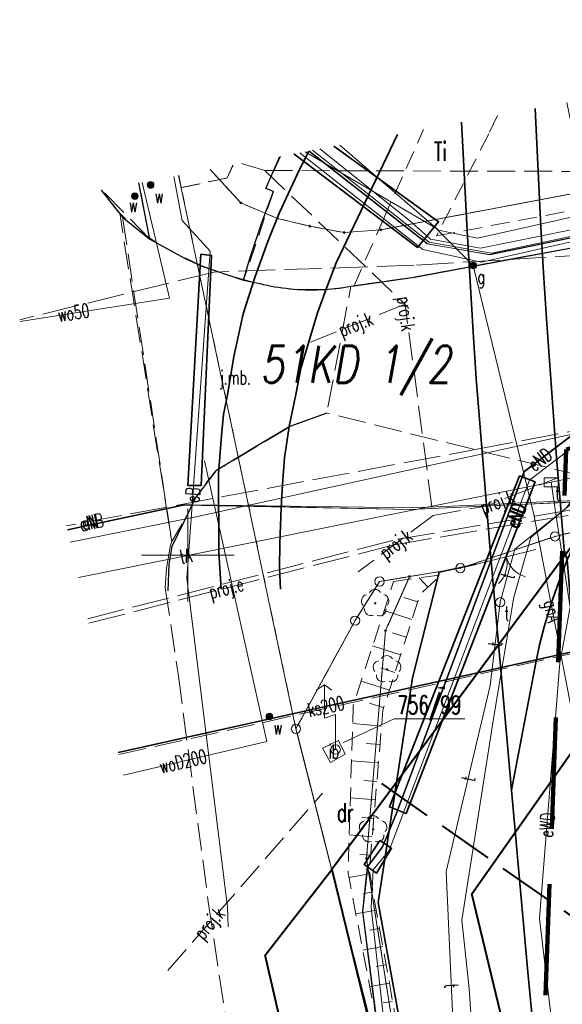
# Model space of a CAD drawing. Header units: metres. Extents: x 6567600 to 13135881, y 5574237 to 11149086.
# Tile 52 of 120: x 6567791 to 6567820, y 5574526 to 5574579. Entities that reach past the tile are written whole.
import ezdxf
from ezdxf.enums import TextEntityAlignment as Align

# ---------------------------------------------------------------- set-up
doc = ezdxf.new("R2010")
doc.units = ezdxf.units.M
for name, pattern in [('zzzxref_260316$0$_MDCP$0$2.0_1.0', [3, 2, -1]), ('zzzxref_260316$0$_MDCP$0$3 1', [4, 3, -1]), ('zzzxref_260316$0$_MDCP$0$L_0_03', [1, 0.5, -0.5]), ('zzzxref_260316$0$_MDCP$0$L_0_04', [1.5, 1, -0.5]), ('zzzxref_260316$0$_MDCP$0$L_2_50', [2.5, 2, -0.5]), ('zzzxref_260316$0$_MDCP$1$L_0_06', [2, 1.5, -0.5])]:
    doc.linetypes.add(name, pattern=pattern)
for name, color, linetype, lineweight in [('SEL_opis_odnosnik', 7, 'Continuous', 20), ('zzzxref_260316$0$_MDCP$0$EGB_DzialkaEwidencyjna', 7, 'Continuous', 18), ('zzzxref_260316$0$_MDCP$0$EGB_Klasouzytek', 92, 'Continuous', 18), ('zzzxref_260316$0$_MDCP$0$EGB_KonturUzytkuGruntowego', 92, 'Continuous', 18), ('zzzxref_260316$0$_MDCP$0$EGB_PunktGraniczny', 7, 'Continuous', 18), ('zzzxref_260316$0$_MDCP$0$GES_InneUrzadzeniaTowarzyszace_P', 7, 'Continuous', 18), ('zzzxref_260316$0$_MDCP$0$GES_PrzewodElektroenergetyczny', 1, 'Continuous', 18), ('zzzxref_260316$0$_MDCP$0$GES_PrzewodElektroenergetyczny_Projektowany', 7, 'Continuous', 18), ('zzzxref_260316$0$_MDCP$0$GES_PrzewodGazowy', 52, 'Continuous', 18), ('zzzxref_260316$0$_MDCP$0$GES_PrzewodKanalizacyjny_Projektowany', 7, 'Continuous', 18), ('zzzxref_260316$0$_MDCP$0$GES_PrzewodTelekomunikacyjny', 30, 'Continuous', 18), ('zzzxref_260316$0$_MDCP$0$GES_UrzadzeniaSiecGazowa_P', 7, 'Continuous', 18), ('zzzxref_260316$0$_MDCP$0$GES_UrzadzeniaSiecWodociagowa_P', 7, 'Continuous', 18), ('zzzxref_260316$0$_MDCP$0$GES_UrzadzeniaTowarzyszczaceLiniowe', 7, 'Continuous', 18), ('zzzxref_260316$0$_MDCP$0$KR_ObiektKarto', 7, 'Continuous', 18), ('zzzxref_260316$0$_MDCP$0$MP_LINIE_REGULAC', 135, 'Continuous', 40), ('zzzxref_260316$0$_MDCP$0$OT_Budowle', 7, 'Continuous', 18), ('zzzxref_260316$0$_MDCP$0$OT_Komunikacja', 7, 'Continuous', 18), ('zzzxref_260316$0$_MDCP$0$OT_Ogrodzenia', 7, 'Continuous', 18), ('zzzxref_260316$0$_MDCP$0$OT_Skarpa', 7, 'Continuous', 18), ('zzzxref_260316$0$_MDCP$0$OT_ZagospodarowanieTerenu', 7, 'Continuous', 18), ('zzzxref_260316$0$_MDCP$0$OT_ZagospodarowanieTerenu_P', 7, 'Continuous', 18), ('zzzxref_260316$0$_MDCP$0$Z_ZAKRES', 214, 'Continuous', 90), ('zzzxref_260316$0$_MDCP$1$GES_PrzewodKanalizacyjny', 36, 'Continuous', 18), ('zzzxref_260316$0$_MDCP$1$GES_PrzewodWodociagowy', 5, 'Continuous', 18), ('zzzxref_260316$0$_MDCP$1$PARSI', 7, 'Continuous', 20)]:
    doc.layers.add(name, color=color, linetype=linetype, lineweight=lineweight)
doc.styles.add('zzzxref_260316$0$$TD_AUDIT_GENERATED_(9E133)', font='simplex.shx')
doc.linetypes.add('zzzxref_260316$0$_MDCP$0$L_0_15_SHX', pattern='A,0,-0.375,-0.75,-0.75,-0.75,-0.75,-0.75,[1,GML_DCP.shx,S=0.05,R=0,X=0,Y=0],-0.75,-0.75,-0.75,-0.75,-0.375', length=7.5)
doc.linetypes.add('zzzxref_260316$0$_MDCP$0$MPNLZ', pattern='A,6,-2,[35,msgB.shx,S=0.016,R=0,X=-1,Y=0],6', length=14)

# ---------------------------------------------------------------- blocks, each defined once
blk = doc.blocks.new('zzzxref_260316$0$_MDCP$1$mzsk')
at = {"layer": 'zzzxref_260316$0$_MDCP$1$PARSI', "color": 0}
for p, q in [((0, -5), (0, 5)), ((5, 0), (-5, 0))]:
    blk.add_line(p, q, dxfattribs=at)
blk = doc.blocks.new('zzzxref_260316$0$_MDCP$0$other_OTZL')
at = {"linetype": 'Continuous', "lineweight": 18}
blk.add_hatch(color=0, dxfattribs=at).paths.add_polyline_path([(0, -0.07, 1), (0, 0.07, 1)])
at = {"color": 0, "linetype": 'Continuous', "lineweight": 18}
blk.add_circle((0, 0), 0.0721, dxfattribs=at)
for centre, radius, start, end in [((-0.02, 0.82), 0.68, 29.5388, 149.6209), ((-0.8, 0.24), 0.7, 101.6336, 222.6141), ((0.78, 0.24), 0.7, 318.5035, 78.3664), ((-0.46, -0.64), 0.7, 175.1009, 291.5014), ((0.46, -0.66), 0.7, 249.444, 4.8991)]:
    blk.add_arc(centre, radius, start, end, dxfattribs=at)
blk = doc.blocks.new('zzzxref_260316$0$_MDCP$0$other_SUWW')
at = {"linetype": 'Continuous', "lineweight": 18}
blk.add_hatch(color=0, dxfattribs=at).paths.add_polyline_path([(0, -0.36, 1), (0, 0.36, 1)])
at = {"color": 0, "linetype": 'Continuous', "lineweight": 18}
blk.add_circle((0, 0), 0.361, dxfattribs=at)
blk = doc.blocks.new('zzzxref_260316$0$_MDCP$0$other_SUGU')
at = {"linetype": 'Continuous', "lineweight": 18}
blk.add_hatch(color=0, dxfattribs=at).paths.add_polyline_path([(0, -0.36, 1), (0, 0.36, 1)])
at = {"color": 0, "linetype": 'Continuous', "lineweight": 18}
blk.add_circle((0, 0), 0.361, dxfattribs=at)
blk = doc.blocks.new('zzzxref_260316$0$_MDCP$0$other_SUPY')
at = {"color": 0, "linetype": 'Continuous', "lineweight": 18, "flags": 128}
for points in [[(-1.2, 7), (-2.1, 6.4)], [(0, 0), (0, 3.8), (-1.2, 3.4), (-1.2, 7)], [(-1.2, 7), (-0.4, 6.4)]]:
    blk.add_lwpolyline(points, dxfattribs=at)
at = {"color": 0, "linetype": 'Continuous', "lineweight": 18}
blk.add_circle((0, 0), 0.51, dxfattribs=at)
blk = doc.blocks.new('zzzxref_260316$0$_MDCP$0$SUPW_R')
at = {"color": 0, "linetype": 'Continuous', "lineweight": 18, "flags": 128}
blk.add_lwpolyline([(0.75, 0.5), (0.75, -0.5), (-0.75, -0.5), (-0.75, 0.5)], close=True, dxfattribs=at)
blk = doc.blocks.new('zzzxref_260316$0$_MDCP$0$other_SUPW_O')
at = {"color": 0, "linetype": 'Continuous', "lineweight": 18}
blk.add_circle((0, 0), 0.5, dxfattribs=at)
blk = doc.blocks.new('zzzxref_260316$0$_MDCP$0$EGPG_N')
at = {"linetype": 'Continuous', "lineweight": 13}
blk.add_hatch(color=0, dxfattribs=at).paths.add_polyline_path([(0, -0.1, 1), (0, 0.1, 1)])
at = {"color": 0, "linetype": 'Continuous', "lineweight": 13}
blk.add_circle((0, 0), 0.1, dxfattribs=at)
blk = doc.blocks.new('zzzxref_260316$0$_MDCP$0$EGPG_S')
at = {"color": 0, "linetype": 'Continuous', "lineweight": 18}
blk.add_circle((0, 0), 0.5, dxfattribs=at)
blk = doc.blocks.new('zzzxref_260316$0$_MDCP$0$L_2_20_3')
at = {"color": 0, "linetype": 'Continuous', "lineweight": 13}
for centre, start, end in [((-3, 0), 299.9816, 0), ((3, 0), 180, 240.0184)]:
    blk.add_arc(centre, 3, start, end, dxfattribs=at)
blk = doc.blocks.new('zzzxref_260316$0$_MDCP$0$L_0_02_2')
at = {"color": 0}
blk.add_point((0, 0), dxfattribs=at)
blk = doc.blocks.new('zzzxref_260316$0$_MDCP$0$L_0_02_1')
at = {"color": 0}
blk.add_point((0, 0), dxfattribs=at)
blk = doc.blocks.new('zzzxref_260316')
at = {"layer": 'zzzxref_260316$0$_MDCP$0$EGB_DzialkaEwidencyjna', "linetype": 'Continuous', "lineweight": 18}
for p, q in [((6567820.446, 5574574.442), (6567821.43, 5574569.65)), ((6567801.199, 5574570.822), (6567802.691, 5574569.204)), ((6567802.86, 5574569.02), (6567801.199, 5574570.822)), ((6567805.778, 5574540.875), (6567799.496, 5574570.502)), ((6567799.496, 5574570.502), (6567805.778, 5574540.875)), ((6567821.43, 5574569.65), (6567810.41, 5574567.57)), ((6567810.656, 5574567.616), (6567821.184, 5574569.604)), ((6567804.83, 5574568.19), (6567802.86, 5574569.02)), ((6567803.09, 5574568.923), (6567804.6, 5574568.287)), ((6567806.57, 5574567.77), (6567804.83, 5574568.19)), ((6567805.073, 5574568.131), (6567806.327, 5574567.829)), ((6567808.43, 5574567.42), (6567806.57, 5574567.77)), ((6567806.816, 5574567.724), (6567808.184, 5574567.466)), ((6567808.679, 5574567.439), (6567810.161, 5574567.551)), ((6567841.397, 5574556.142), (6567820.053, 5574551.078)), ((6567819.573, 5574550.94), (6567814.937, 5574549.38)), ((6567814.453, 5574549.259), (6567812.207, 5574548.891)), ((6567809.02, 5574546.47), (6567810.34, 5574548.58)), ((6567810.34, 5574548.58), (6567811.96, 5574548.85)), ((6567811.713, 5574548.809), (6567810.587, 5574548.621)), ((6567811.96, 5574548.85), (6567810.66, 5574545.93)), ((6567810.762, 5574546.158), (6567811.858, 5574548.622)), ((6567810.207, 5574548.368), (6567809.153, 5574546.682)), ((6567805.83, 5574540.63), (6567809.02, 5574546.47)), ((6567808.9, 5574546.251), (6567805.95, 5574540.849)), ((6567810.66, 5574545.93), (6567809.64, 5574533.63)), ((6567809.661, 5574533.879), (6567810.639, 5574545.681)), ((6567812.91, 5574512.76), (6567805.83, 5574540.63)), ((6567805.892, 5574540.388), (6567812.848, 5574513.002)), ((6567809.64, 5574533.63), (6567812.91, 5574512.76)), ((6567812.871, 5574513.007), (6567809.679, 5574533.383))]:
    blk.add_line(p, q, dxfattribs=at)
at = {"layer": 'zzzxref_260316$0$_MDCP$0$EGB_DzialkaEwidencyjna', "linetype": 'Continuous', "lineweight": 13, "flags": 128}
blk.add_lwpolyline([(6567814.936, 5574541.17), (6567811.124, 5574541.17), (6567808.356, 5574539.872)], dxfattribs=at)
at = {"layer": 'zzzxref_260316$0$_MDCP$0$EGB_Klasouzytek', "lineweight": 18}
for points in [[(6567810.41, 5574567.57), (6567821.43, 5574569.65), (6567844.36, 5574573.98), (6567848.19, 5574557.83)], [(6567801.199, 5574570.822), (6567802.86, 5574569.02)], [(6567805.83, 5574540.63), (6567799.496, 5574570.502)], [(6567804.83, 5574568.19), (6567802.86, 5574569.02)], [(6567804.83, 5574568.19), (6567806.57, 5574567.77), (6567808.43, 5574567.42)], [(6567810.41, 5574567.57), (6567808.43, 5574567.42)], [(6567814.7, 5574549.3), (6567819.81, 5574551.02), (6567841.64, 5574556.2), (6567848.19, 5574557.83), (6567849.51, 5574552.26)], [(6567814.7, 5574549.3), (6567811.96, 5574548.85)], [(6567810.34, 5574548.58), (6567809.02, 5574546.47)], [(6567810.34, 5574548.58), (6567811.96, 5574548.85), (6567810.66, 5574545.93), (6567809.64, 5574533.63)], [(6567805.83, 5574540.63), (6567809.02, 5574546.47)], [(6567805.83, 5574540.63), (6567812.91, 5574512.76), (6567813.39, 5574510.85)], [(6567812.91, 5574512.76), (6567809.64, 5574533.63)]]:
    blk.add_lwpolyline(points, dxfattribs=at)
at = {"layer": 'zzzxref_260316$0$_MDCP$0$EGB_KonturUzytkuGruntowego', "linetype": 'zzzxref_260316$0$_MDCP$0$L_0_03', "lineweight": 18}
for points in [[(6567944.099, 5574577.571), (6567942.63, 5574577.28), (6567937.22, 5574576.21), (6567870.09, 5574563.29), (6567848.19, 5574557.83), (6567841.64, 5574556.2), (6567819.81, 5574551.02)], [(6567801.199, 5574570.822), (6567802.86, 5574569.02)], [(6567799.496, 5574570.502), (6567805.83, 5574540.63)], [(6567808.43, 5574567.42), (6567810.41, 5574567.57), (6567821.43, 5574569.65)], [(6567808.43, 5574567.42), (6567806.57, 5574567.77), (6567804.83, 5574568.19), (6567802.86, 5574569.02)], [(6567810.66, 5574545.93), (6567811.96, 5574548.85), (6567814.7, 5574549.3), (6567819.81, 5574551.02)], [(6567811.96, 5574548.85), (6567810.34, 5574548.58), (6567809.02, 5574546.47), (6567805.83, 5574540.63)]]:
    blk.add_lwpolyline(points, dxfattribs=at)
at = {"layer": 'zzzxref_260316$0$_MDCP$0$EGB_KonturUzytkuGruntowego', "linetype": 'zzzxref_260316$0$_MDCP$0$L_0_03', "lineweight": 18, "flags": 128}
blk.add_lwpolyline([(6567810.66, 5574545.93), (6567809.64, 5574533.63), (6567812.91, 5574512.76), (6567805.83, 5574540.63)], dxfattribs=at)
at = {"layer": 'zzzxref_260316$0$_MDCP$0$EGB_PunktGraniczny'}
for p in [(6567802.86, 5574569.02), (6567804.83, 5574568.19), (6567806.57, 5574567.77), (6567810.41, 5574567.57), (6567808.43, 5574567.42), (6567819.81, 5574551.02), (6567814.7, 5574549.3), (6567810.34, 5574548.58), (6567811.96, 5574548.85), (6567809.02, 5574546.47), (6567810.66, 5574545.93), (6567805.83, 5574540.63), (6567809.64, 5574533.63)]:
    blk.add_point(p, dxfattribs=at)
at = {"layer": 'zzzxref_260316$0$_MDCP$0$GES_PrzewodElektroenergetyczny', "color": 1, "linetype": 'Continuous', "lineweight": 18}
for points in [[(6567941.7, 5574590.826), (6567913.546, 5574584.736), (6567896.457, 5574581.162), (6567869.797, 5574575.977), (6567836.168, 5574569.49), (6567832.242, 5574569.66), (6567816.374, 5574566.316), (6567813.013, 5574566.911), (6567806.73, 5574571.862)], [(6567943.254, 5574582.239), (6567909.127, 5574576.204), (6567889.67, 5574572.763), (6567874.092, 5574569.903), (6567866.549, 5574568.127), (6567863.2, 5574565.721), (6567847.979, 5574563.389), (6567834.386, 5574560.54), (6567829.197, 5574557.801), (6567825.396, 5574554.557), (6567825.286, 5574554.465), (6567823.983, 5574553.351), (6567823.887, 5574553.328), (6567823.56, 5574553.266), (6567822.367, 5574553.026), (6567822.149, 5574553.016), (6567821.707, 5574552.996), (6567817.963, 5574552.826), (6567817.484, 5574552.804), (6567812.181, 5574552.562), (6567800.221, 5574552.715), (6567799.811, 5574552.733), (6567793.499, 5574551.393)], [(6567873.65, 5574564.68), (6567858.185, 5574560.669), (6567842.81, 5574557.22), (6567841.652, 5574557.736), (6567838.02, 5574560.82), (6567836.97, 5574561.34), (6567827.408, 5574559.513), (6567825.24, 5574559.375), (6567823.842, 5574558.387), (6567822.303, 5574556.767), (6567821.25, 5574553.7), (6567820.388, 5574552.522), (6567818.508, 5574550.958), (6567817.589, 5574547.746), (6567816.52, 5574541.4), (6567814.783, 5574530.308), (6567815.18, 5574526.62), (6567815.46, 5574522.32), (6567816.83, 5574517.28), (6567816.455, 5574514.619), (6567815.516, 5574513.797), (6567802.55, 5574511.616)], [(6567806.032, 5574571.731), (6567812.677, 5574566.511), (6567815.844, 5574565.821), (6567824.712, 5574567.844), (6567824.96, 5574567.901), (6567825.301, 5574567.978), (6567831.944, 5574569.494), (6567836.004, 5574569.78), (6567850.342, 5574572.562), (6567858.325, 5574574.715)], [(6567808.205, 5574572.14), (6567813.521, 5574567.544), (6567815.626, 5574567.119), (6567824.469, 5574569.101), (6567824.749, 5574569.163), (6567824.883, 5574569.193), (6567827.059, 5574569.681), (6567831.794, 5574570.72), (6567835.828, 5574571.046), (6567842.49, 5574572.406)], [(6567800.692, 5574519.783), (6567802.691, 5574520.352), (6567810.825, 5574522.717), (6567810.186, 5574524.89), (6567809.445, 5574530.757), (6567809.707, 5574533.18), (6567810.517, 5574534.255), (6567811.265, 5574536.072), (6567818.154, 5574554.51), (6567823.868, 5574558.864), (6567825.744, 5574560.817), (6567824.722, 5574567.97), (6567816.288, 5574566.225), (6567812.943, 5574566.807), (6567806.543, 5574571.827)], [(6567806.525, 5574571.824), (6567812.913, 5574566.813), (6567816.258, 5574566.232), (6567824.701, 5574567.978), (6567824.712, 5574567.844), (6567825.715, 5574560.823), (6567823.839, 5574558.871), (6567818.124, 5574554.515), (6567817.484, 5574552.804), (6567817.454, 5574552.724), (6567811.233, 5574536.077), (6567810.486, 5574534.259), (6567809.675, 5574533.185), (6567809.413, 5574530.761), (6567810.153, 5574524.894), (6567810.792, 5574522.721), (6567810.901, 5574522.304), (6567813.402, 5574512.663), (6567813.006, 5574512.003), (6567811.262, 5574510.689), (6567805.592, 5574509.535), (6567805.478, 5574509.512)], [(6567807.121, 5574571.936), (6567811.964, 5574568.067), (6567813.088, 5574567.068), (6567815.78, 5574566.586), (6567823.795, 5574568.2), (6567824.616, 5574568.388), (6567824.869, 5574568.446), (6567825.12, 5574568.504), (6567831.924, 5574570.064), (6567835.883, 5574570.397), (6567843.851, 5574572.022)], [(6567799.244, 5574570.454), (6567799.692, 5574568.074), (6567801.195, 5574566.414), (6567800.221, 5574552.715), (6567799.94, 5574548.764), (6567802.143, 5574531.01), (6567802.165, 5574529.946)], [(6567866.79, 5574568.09), (6567866.542, 5574567.987), (6567863.181, 5574565.664), (6567848.2, 5574563.341), (6567834.297, 5574560.402), (6567829.361, 5574557.768), (6567823.918, 5574553.318), (6567821.603, 5574552.908), (6567815.896, 5574552.644), (6567812.008, 5574552.464), (6567799.814, 5574552.707), (6567793.509, 5574551.351)], [(6567793.654, 5574550.715), (6567800.35, 5574552.06), (6567829.97, 5574558.57), (6567842.31, 5574561.39)], [(6567824.503, 5574558.716), (6567818.43, 5574554.059), (6567817.963, 5574552.826), (6567817.933, 5574552.746), (6567810.864, 5574534.061), (6567809.989, 5574533.009), (6567809.88, 5574530.991), (6567810.579, 5574524.841), (6567813.857, 5574512.476), (6567813.369, 5574511.714)], [(6567793.506, 5574551.362), (6567799.783, 5574552.712), (6567800.221, 5574552.715), (6567811.977, 5574552.47), (6567815.866, 5574552.65), (6567817.454, 5574552.724), (6567817.933, 5574552.746), (6567821.573, 5574552.914), (6567821.696, 5574552.936), (6567822.149, 5574553.016), (6567823.56, 5574553.266)], [(6567793.655, 5574550.711), (6567800.35, 5574552.06)]]:
    blk.add_lwpolyline(points, dxfattribs=at)
at = {"layer": 'zzzxref_260316$0$_MDCP$0$GES_PrzewodElektroenergetyczny', "color": 1, "linetype": 'Continuous', "lineweight": 18, "flags": 128}
blk.add_lwpolyline([(6567838.664, 5574557.463), (6567825.286, 5574554.465), (6567821.836, 5574553.69), (6567821.707, 5574552.996), (6567821.696, 5574552.936), (6567820.074, 5574544.186), (6567818.966, 5574530.39), (6567820.156, 5574520.342), (6567819.55, 5574515.238), (6567813.369, 5574511.714), (6567813.279, 5574511.663), (6567812.705, 5574511.261), (6567811.464, 5574510.392), (6567805.665, 5574509.205)], dxfattribs=at)
at = {"layer": 'zzzxref_260316$0$_MDCP$0$GES_PrzewodElektroenergetyczny_Projektowany', "color": 1, "linetype": 'zzzxref_260316$0$_MDCP$0$L_2_50', "lineweight": 18}
for points in [[(6567941.601, 5574591.372), (6567938.76, 5574590.8), (6567914.57, 5574585.93), (6567846.504, 5574572.507), (6567844.52, 5574571.99), (6567821.82, 5574566.24), (6567812.21, 5574565.66), (6567801.39, 5574565.29), (6567790.924, 5574562.714)], [(6567943.412, 5574581.367), (6567943.17, 5574581.32), (6567913.09, 5574576.12), (6567888.01, 5574572.01), (6567877.14, 5574569.91), (6567875.36, 5574567.7), (6567875.01, 5574566.91), (6567863.39, 5574564.59), (6567846.75, 5574561.93), (6567839.02, 5574560.65), (6567829.79, 5574558.45), (6567816.07, 5574555.81), (6567793.454, 5574551.595)], [(6567794.596, 5574546.571), (6567811.33, 5574550.87), (6567831.53, 5574554.27), (6567833.28, 5574552.46), (6567870.97, 5574561.28), (6567904.99, 5574569.24), (6567915.75, 5574572.57), (6567937.99, 5574577.71), (6567943.858, 5574578.905)], [(6567794.652, 5574546.329), (6567811.15, 5574550.57), (6567831.45, 5574554), (6567833.2, 5574552.19), (6567855.24, 5574557.35), (6567855.74, 5574555.77)]]:
    blk.add_lwpolyline(points, dxfattribs=at)
at = {"layer": 'zzzxref_260316$0$_MDCP$0$GES_PrzewodGazowy', "color": 52, "linetype": 'Continuous', "lineweight": 18}
blk.add_lwpolyline([(6567815.4, 5574565.64), (6567813.36, 5574567.68), (6567806.333, 5574571.788)], dxfattribs=at)
at = {"layer": 'zzzxref_260316$0$_MDCP$0$GES_PrzewodGazowy', "color": 52, "linetype": 'Continuous', "lineweight": 18, "flags": 128}
blk.add_lwpolyline([(6567823.3, 5574528.16), (6567818.66, 5574552.2), (6567815.4, 5574565.64)], dxfattribs=at)
at = {"layer": 'zzzxref_260316$0$_MDCP$0$GES_PrzewodKanalizacyjny_Projektowany', "color": 36, "linetype": 'zzzxref_260316$0$_MDCP$1$L_0_06', "lineweight": 18}
for points in [[(6567796.266, 5574539.236), (6567832.48, 5574547.32), (6567854.13, 5574556.3), (6567878.83, 5574561.85), (6567921.59, 5574572.26), (6567938.88, 5574580.92), (6567943.337, 5574581.783)], [(6567802.897, 5574571.142), (6567804.15, 5574570.77), (6567822.57, 5574570.72), (6567823.94, 5574565.73), (6567834.83, 5574555.79), (6567851.21, 5574561.61), (6567874.07, 5574567.2), (6567898.27, 5574572.78), (6567918.59, 5574577.15), (6567936.88, 5574581.42)], [(6567798.917, 5574527.584), (6567807.27, 5574537.16)]]:
    blk.add_lwpolyline(points, dxfattribs=at)
at = {"layer": 'zzzxref_260316$0$_MDCP$0$GES_PrzewodKanalizacyjny_Projektowany', "color": 36, "linetype": 'zzzxref_260316$0$_MDCP$1$L_0_06', "lineweight": 18, "flags": 128}
for points in [[(6567804.15, 5574570.77), (6567811.72, 5574563.55), (6567813.23, 5574552.15)], [(6567811.72, 5574563.55), (6567806.36, 5574561.41)], [(6567813.23, 5574552.15), (6567816.09, 5574552.66), (6567819.98, 5574554.19)], [(6567813.23, 5574552.15), (6567809.18, 5574549.1)]]:
    blk.add_lwpolyline(points, dxfattribs=at)
at = {"layer": 'zzzxref_260316$0$_MDCP$0$GES_PrzewodTelekomunikacyjny', "color": 30, "linetype": 'Continuous', "lineweight": 18, "flags": 128}
for points in [[(6567865.525, 5574563.914), (6567846.919, 5574559.742), (6567823.059, 5574554.673), (6567819.6, 5574553.938)], [(6567824.466, 5574555.802), (6567823.059, 5574554.673), (6567819.877, 5574552.12), (6567817.636, 5574550.323)], [(6567819.6, 5574553.938), (6567819.877, 5574552.12), (6567821.805, 5574539.455)], [(6567817.636, 5574550.323), (6567816.852, 5574547.462)], [(6567816.852, 5574547.462), (6567816.31, 5574542.965)], [(6567816.31, 5574542.965), (6567813.938, 5574532.923)], [(6567813.938, 5574532.923), (6567814.486, 5574520.568)]]:
    blk.add_lwpolyline(points, dxfattribs=at)
at = {"layer": 'zzzxref_260316$0$_MDCP$0$GES_PrzewodTelekomunikacyjny', "color": 30, "linetype": 'Continuous', "lineweight": 18}
blk.add_lwpolyline([(6567794.091, 5574548.795), (6567819.6, 5574553.938)], dxfattribs=at)
at = {"layer": 'zzzxref_260316$0$_MDCP$0$GES_UrzadzeniaTowarzyszczaceLiniowe', "color": 7, "linetype": 'Continuous', "lineweight": 35}
for points in [[(6567807.876, 5574572.078), (6567813.527, 5574568.01), (6567812.391, 5574566.624), (6567805.715, 5574571.672)], [(6567830.95, 5574547.05), (6567796.238, 5574539.357)]]:
    blk.add_lwpolyline(points, dxfattribs=at)
at = {"layer": 'zzzxref_260316$0$_MDCP$0$GES_UrzadzeniaTowarzyszczaceLiniowe', "color": 7, "linetype": 'Continuous', "lineweight": 35, "flags": 128}
for points in [[(6567800.703, 5574566.257), (6567801.281, 5574566.192), (6567800.718, 5574553.771), (6567799.998, 5574553.761), (6567800.703, 5574566.257)], [(6567817.887, 5574554.281), (6567818.737, 5574553.963), (6567811.773, 5574536.053), (6567810.875, 5574536.418), (6567817.887, 5574554.281)], [(6567810.354, 5574534.599), (6567810.986, 5574534.179), (6567810.168, 5574532.83), (6567809.515, 5574533.3), (6567810.354, 5574534.599)]]:
    blk.add_lwpolyline(points, dxfattribs=at)
at = {"layer": 'zzzxref_260316$0$_MDCP$0$KR_ObiektKarto', "linetype": 'Continuous', "lineweight": 18, "flags": 128}
for points in [[(6567812.949, 5574548.276), (6567812.486, 5574548.779)], [(6567812.393, 5574547.484), (6567811.646, 5574547.723)], [(6567812.089, 5574546.532), (6567810.589, 5574547.012)], [(6567811.784, 5574545.579), (6567811.031, 5574545.82)], [(6567811.479, 5574544.627), (6567809.969, 5574545.11)], [(6567811.174, 5574543.674), (6567810.417, 5574543.917)], [(6567810.869, 5574542.722), (6567809.35, 5574543.208)], [(6567810.565, 5574541.77), (6567809.802, 5574542.014)], [(6567810.449, 5574540.779), (6567808.89, 5574540.91)], [(6567810.365, 5574539.783), (6567809.612, 5574539.846)], [(6567810.282, 5574538.786), (6567808.828, 5574538.908)], [(6567810.198, 5574537.79), (6567809.497, 5574537.849)], [(6567810.115, 5574536.793), (6567808.765, 5574536.907)], [(6567810.031, 5574535.797), (6567809.383, 5574535.851)], [(6567809.948, 5574534.8), (6567808.703, 5574534.905)], [(6567809.864, 5574533.804), (6567809.268, 5574533.854)], [(6567809.81, 5574532.809), (6567808.688, 5574532.607)], [(6567809.987, 5574531.825), (6567809.431, 5574531.725)], [(6567810.164, 5574530.84), (6567809.062, 5574530.642)], [(6567810.341, 5574529.856), (6567809.795, 5574529.758)], [(6567810.518, 5574528.872), (6567809.436, 5574528.677)], [(6567810.695, 5574527.888), (6567810.159, 5574527.791)], [(6567810.872, 5574526.904), (6567809.81, 5574526.713)], [(6567811.044, 5574525.918), (6567810.533, 5574525.831)]]:
    blk.add_lwpolyline(points, dxfattribs=at)
at = {"layer": 'zzzxref_260316$0$_MDCP$0$MP_LINIE_REGULAC', "linetype": 'Continuous'}
for points in [[(6567936.85, 5574576.14), (6567822.725, 5574553.2), (6567807.758, 5574533.041), (6567819.961, 5574483.091), (6567828.37, 5574448.208)], [(6567809.616, 5574504.76), (6567804.161, 5574528.403), (6567807.758, 5574533.041)]]:
    blk.add_lwpolyline(points, dxfattribs=at)
at = {"layer": 'zzzxref_260316$0$_MDCP$0$MP_LINIE_REGULAC', "linetype": 'zzzxref_260316$0$_MDCP$0$MPNLZ', "flags": 128}
blk.add_lwpolyline([(6567850.203, 5574340.64), (6567845.014, 5574408.349), (6567815.314, 5574531.714), (6567826.921, 5574548.2), (6567848.668, 5574553.025)], dxfattribs=at)
at = {"layer": 'zzzxref_260316$0$_MDCP$0$MP_LINIE_REGULAC', "linetype": 'zzzxref_260316$0$_MDCP$0$3 1', "flags": 128}
blk.add_lwpolyline([(6567810.437, 5574537.676), (6567822.296, 5574529.397), (6567835.05, 5574524.922), (6567855.636, 5574525.369), (6567950.068, 5574544.6)], dxfattribs=at)
at = {"layer": 'zzzxref_260316$0$_MDCP$0$OT_Budowle', "color": 7, "linetype": 'Continuous', "lineweight": 18, "flags": 128}
blk.add_lwpolyline([(6567807.26, 5574539.58), (6567808.12, 5574540), (6567808.49, 5574539.26), (6567807.69, 5574538.82)], close=True, dxfattribs=at)
at = {"layer": 'zzzxref_260316$0$_MDCP$0$OT_Komunikacja', "color": 7, "linetype": 'zzzxref_260316$0$_MDCP$1$L_0_06', "lineweight": 18}
for points in [[(6567808.795, 5574564.52), (6567812.22, 5574565.02), (6567813.716, 5574565.299), (6567818.846, 5574566.258), (6567831.918, 5574568.701), (6567838.5, 5574569.98), (6567852.66, 5574572.75), (6567861.62, 5574574.56), (6567874.02, 5574577.02), (6567892.11, 5574580.6), (6567914.54, 5574585), (6567931.33, 5574588.39), (6567941.764, 5574590.47)], [(6567795.319, 5574569.716), (6567796.473, 5574568.245), (6567799.129, 5574550.738), (6567799.06, 5574550.553), (6567798.843, 5574549.3), (6567798.778, 5574548.237), (6567799.488, 5574543.471), (6567801.098, 5574531.285), (6567802.839, 5574519.644), (6567804.604, 5574509.432), (6567805.918, 5574503.198), (6567807.719, 5574495.774), (6567814.307, 5574468.68), (6567815.259, 5574464.767), (6567817.142, 5574457.023), (6567819.924, 5574445.478)], [(6567797.939, 5574567.064), (6567795.358, 5574569.724)], [(6567797.36, 5574570.1), (6567797.939, 5574567.064)], [(6567850.42, 5574563.07), (6567847.84, 5574562.43), (6567842.08, 5574560.99), (6567840.14, 5574560.43), (6567838.28, 5574559.74), (6567836.48, 5574558.91), (6567834.74, 5574557.88), (6567833.15, 5574556.73), (6567831.64, 5574555.37), (6567830.23, 5574553.94), (6567829, 5574552.37), (6567807.49, 5574557.68)]]:
    blk.add_lwpolyline(points, dxfattribs=at)
at = {"layer": 'zzzxref_260316$0$_MDCP$0$OT_Komunikacja', "color": 7, "linetype": 'zzzxref_260316$0$_MDCP$0$L_0_04', "lineweight": 18}
for points in [[(6567835.767, 5574577.324), (6567837.06, 5574575.17), (6567840.936, 5574573.868), (6567842.66, 5574573.67), (6567843.99, 5574573.91), (6567844.65, 5574571.169), (6567843.852, 5574570.883), (6567839.61, 5574570.195), (6567836.336, 5574569.527), (6567822.082, 5574566.864), (6567812.22, 5574565.02), (6567808.965, 5574564.551), (6567810.547, 5574568.148), (6567812.72, 5574572.989)], [(6567816.232, 5574572.746), (6567813.415, 5574567.242), (6567835.122, 5574571.313), (6567832.726, 5574572.53), (6567830.347, 5574574.008), (6567828.106, 5574575.688), (6567827.924, 5574575.849)], [(6567816.713, 5574573.74), (6567816.232, 5574572.746)], [(6567805, 5574571.537), (6567804.204, 5574569.805), (6567804.626, 5574569.631), (6567802.997, 5574564.859), (6567800.76, 5574565.628), (6567798.995, 5574566.484), (6567797.939, 5574567.064), (6567797.36, 5574570.1)], [(6567799.509, 5574570.504), (6567799.633, 5574569.846), (6567802.127, 5574570.368), (6567802.449, 5574571.057)]]:
    blk.add_lwpolyline(points, dxfattribs=at)
at = {"layer": 'zzzxref_260316$0$_MDCP$0$OT_Komunikacja', "color": 7, "linetype": 'Continuous', "lineweight": 35}
for points in [[(6567818.746, 5574574.122), (6567818.83, 5574572.23), (6567819.05, 5574567.73), (6567819.19, 5574565.24), (6567819.35, 5574562.76), (6567819.52, 5574560.26), (6567819.7, 5574557.76), (6567819.88, 5574555.28), (6567820.1, 5574552.72), (6567820.31, 5574550.28), (6567820.46, 5574549.75), (6567821.55, 5574536.51)], [(6567814.771, 5574573.375), (6567814.83, 5574572.03), (6567815.06, 5574567.52), (6567815.39, 5574562.04), (6567815.56, 5574559.55), (6567816.32, 5574550.08), (6567817.46, 5574537.32), (6567818.34, 5574527.49), (6567818.54, 5574525.44), (6567818.82, 5574522.95), (6567819.14, 5574520.44), (6567819.65, 5574517.05), (6567819.91, 5574515.5), (6567820.35, 5574513.04), (6567821.69, 5574506.72), (6567844.97, 5574407.21)], [(6567811.301, 5574572.722), (6567807.991, 5574565.795), (6567807.478, 5574564.413), (6567806.994, 5574563.095), (6567806.53, 5574561.526), (6567806.095, 5574560.083), (6567805.847, 5574558.766), (6567805.463, 5574556.949), (6567805.22, 5574555.258), (6567805.097, 5574553.819), (6567805.035, 5574552.568), (6567804.966, 5574550.629), (6567804.936, 5574549.317), (6567804.988, 5574548.171)], [(6567806.529, 5574571.825), (6567806.02, 5574570.833), (6567804.94, 5574568.506), (6567804.304, 5574566.935), (6567803.625, 5574565.051), (6567802.979, 5574563.043), (6567802.477, 5574560.723), (6567802.145, 5574558.657), (6567801.924, 5574557.591), (6567801.813, 5574556.464), (6567801.652, 5574554.4), (6567801.675, 5574550.15), (6567801.796, 5574548.176)]]:
    blk.add_lwpolyline(points, dxfattribs=at)
at = {"layer": 'zzzxref_260316$0$_MDCP$0$OT_Komunikacja', "color": 7, "linetype": 'Continuous', "lineweight": 25}
for points in [[(6567802.997, 5574564.859), (6567803.333, 5574566.014), (6567803.988, 5574567.962), (6567804.626, 5574569.631), (6567804.204, 5574569.805), (6567804.966, 5574571.531)], [(6567795.319, 5574569.716), (6567796.473, 5574568.245), (6567797.939, 5574567.064), (6567799.822, 5574566.038), (6567800.758, 5574565.6), (6567802.997, 5574564.859)], [(6567797.939, 5574567.064), (6567797.36, 5574570.1)]]:
    blk.add_lwpolyline(points, dxfattribs=at)
at = {"layer": 'zzzxref_260316$0$_MDCP$0$OT_Komunikacja', "color": 7, "linetype": 'Continuous', "lineweight": 25, "flags": 128}
for points in [[(6567802.997, 5574564.859), (6567803.883, 5574564.668), (6567804.084, 5574564.621), (6567804.285, 5574564.577), (6567804.488, 5574564.537), (6567804.69, 5574564.5), (6567804.895, 5574564.468), (6567805.098, 5574564.437), (6567805.303, 5574564.412), (6567805.508, 5574564.389), (6567805.714, 5574564.37), (6567805.919, 5574564.355), (6567806.125, 5574564.343), (6567806.331, 5574564.335), (6567806.538, 5574564.331), (6567806.744, 5574564.33), (6567806.95, 5574564.333), (6567807.156, 5574564.34), (6567807.362, 5574564.349), (6567807.568, 5574564.363), (6567807.774, 5574564.38), (6567807.979, 5574564.4), (6567808.183, 5574564.425), (6567808.388, 5574564.453), (6567808.592, 5574564.484), (6567808.795, 5574564.52), (6567808.965, 5574564.551), (6567812.22, 5574565.02), (6567837.847, 5574569.809)], [(6567807.49, 5574557.68), (6567805.508, 5574556.949), (6567803.78, 5574555.92), (6567801.51, 5574554.55), (6567800.43, 5574553.14), (6567799.14, 5574550.48), (6567798.97, 5574549.52), (6567798.909, 5574548.074)]]:
    blk.add_lwpolyline(points, dxfattribs=at)
at = {"layer": 'zzzxref_260316$0$_MDCP$0$OT_Komunikacja', "color": 7, "linetype": 'zzzxref_260316$0$_MDCP$1$L_0_06', "lineweight": 18, "flags": 128}
blk.add_lwpolyline([(6567805.939, 5574564.346), (6567807.362, 5574564.349), (6567808.388, 5574564.453), (6567808.795, 5574564.52), (6567807.49, 5574557.68), (6567806.608, 5574557.341), (6567805.461, 5574556.916), (6567801.51, 5574554.55), (6567801.11, 5574554.08), (6567800.43, 5574553.14), (6567799.875, 5574551.995), (6567799.129, 5574550.738), (6567796.323, 5574568.462), (6567796.88, 5574567.923), (6567797.336, 5574567.552), (6567798.348, 5574566.843), (6567799.642, 5574566.125), (6567800.372, 5574565.78), (6567801.148, 5574565.477), (6567802.211, 5574565.106), (6567803.578, 5574564.734), (6567804.64, 5574564.498)], close=True, dxfattribs=at)
at = {"layer": 'zzzxref_260316$0$_MDCP$0$OT_Komunikacja', "color": 7, "linetype": 'Continuous', "lineweight": 35, "flags": 128}
blk.add_lwpolyline([(6567822.83, 5574554.11), (6567822.149, 5574553.016), (6567821.52, 5574551.95), (6567820.96, 5574550.81), (6567820.46, 5574549.75), (6567820, 5574548.52), (6567819.6, 5574547.39), (6567819.22, 5574546.13), (6567818.98, 5574545.16), (6567818.77, 5574544.2), (6567817.46, 5574537.32)], dxfattribs=at)
at = {"layer": 'zzzxref_260316$0$_MDCP$0$OT_Ogrodzenia', "linetype": 'Continuous', "lineweight": 18}
blk.add_line((6567815.57, 5574549.52), (6567818.78, 5574550.32), dxfattribs=at)
at = {"layer": 'zzzxref_260316$0$_MDCP$0$OT_Ogrodzenia', "linetype": 'zzzxref_260316$0$_MDCP$0$L_0_15_SHX', "lineweight": 35}
for p, q in [((6567813.55, 5574549.08), (6567815.57, 5574549.52)), ((6567812.11, 5574543.38), (6567813.55, 5574549.08)), ((6567810.27, 5574531.26), (6567812.11, 5574543.38)), ((6567815.39, 5574502.88), (6567810.27, 5574531.26))]:
    blk.add_line(p, q, dxfattribs=at)
at = {"layer": 'zzzxref_260316$0$_MDCP$0$OT_Ogrodzenia', "linetype": 'Continuous', "lineweight": 35}
for p, q in [((6567813.55, 5574549.08), (6567815.57, 5574549.52)), ((6567812.11, 5574543.38), (6567813.55, 5574549.08)), ((6567810.27, 5574531.26), (6567812.11, 5574543.38)), ((6567815.39, 5574502.88), (6567810.27, 5574531.26))]:
    blk.add_line(p, q, dxfattribs=at)
at = {"layer": 'zzzxref_260316$0$_MDCP$0$OT_Skarpa', "color": 7, "linetype": 'zzzxref_260316$0$_MDCP$0$L_0_04', "lineweight": 18, "flags": 128}
blk.add_lwpolyline([(6567811.1, 5574548.58), (6567813.68, 5574548.95), (6567812.52, 5574547.88), (6567810.52, 5574541.63), (6567809.79, 5574532.92), (6567810.95, 5574526.47), (6567813.31, 5574512.61), (6567809.91, 5574526.19), (6567808.64, 5574532.86), (6567808.92, 5574541.89)], close=True, dxfattribs=at)
at = {"layer": 'zzzxref_260316$0$_MDCP$0$OT_ZagospodarowanieTerenu', "color": 7, "linetype": 'zzzxref_260316$0$_MDCP$0$L_0_04', "lineweight": 18}
blk.add_lwpolyline([(6567802.426, 5574571.053), (6567802.127, 5574570.368), (6567799.633, 5574569.846), (6567799.509, 5574570.504)], dxfattribs=at)
at = {"layer": 'zzzxref_260316$0$_MDCP$0$Z_ZAKRES', "linetype": 'zzzxref_260316$0$_MDCP$0$2.0_1.0', "lineweight": 140, "ltscale": 3}
blk.add_lwpolyline([(6567820.407, 5574555.719), (6567847.232, 5574561.997), (6567929.356, 5574581.206), (6567956.443, 5574443.911), (6567955.827, 5574425.481), (6567951.015, 5574407.07), (6567933.777, 5574381.866), (6567907.312, 5574367.318), (6567855.739, 5574355.65), (6567852.582, 5574378.747), (6567848.105, 5574411.572), (6567841.693, 5574438.994), (6567818.946, 5574517.253)], close=True, dxfattribs=at)
at = {"layer": 'zzzxref_260316$0$_MDCP$1$GES_PrzewodKanalizacyjny', "color": 36, "linetype": 'Continuous', "lineweight": 18}
blk.add_lwpolyline([(6567832.359, 5574547.28), (6567830.95, 5574547.05), (6567796.238, 5574539.357)], dxfattribs=at)
at = {"layer": 'zzzxref_260316$0$_MDCP$1$GES_PrzewodWodociagowy', "color": 5, "linetype": 'Continuous', "lineweight": 18}
for points in [[(6567799.003, 5574563.887), (6567797.524, 5574570.131)], [(6567790.945, 5574562.619), (6567799.003, 5574563.887)], [(6567796.519, 5574538.121), (6567804.263, 5574539.943), (6567800.902, 5574555.105)]]:
    blk.add_lwpolyline(points, dxfattribs=at)
at = {"layer": 'zzzxref_260316$0$_MDCP$0$EGB_DzialkaEwidencyjna', "linetype": 'Continuous', "xscale": 0.5, "yscale": 0.5, "zscale": 0.5}
for name, p, rotation in [('zzzxref_260316$0$_MDCP$0$L_0_02_1', (6567802.86, 5574569.02), 132.68), ('zzzxref_260316$0$_MDCP$0$L_0_02_2', (6567802.86, 5574569.02), 337.15), ('zzzxref_260316$0$_MDCP$0$L_0_02_1', (6567804.83, 5574568.19), 157.15), ('zzzxref_260316$0$_MDCP$0$L_0_02_2', (6567804.83, 5574568.19), 346.4299999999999), ('zzzxref_260316$0$_MDCP$0$L_0_02_1', (6567806.57, 5574567.77), 166.43), ('zzzxref_260316$0$_MDCP$0$L_0_02_2', (6567806.57, 5574567.77), 349.34), ('zzzxref_260316$0$_MDCP$0$L_0_02_1', (6567810.41, 5574567.57), 184.33), ('zzzxref_260316$0$_MDCP$0$L_0_02_2', (6567810.41, 5574567.57), 10.69), ('zzzxref_260316$0$_MDCP$0$L_0_02_2', (6567808.43, 5574567.42), 4.329999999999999), ('zzzxref_260316$0$_MDCP$0$L_0_02_1', (6567808.43, 5574567.42), 169.34), ('zzzxref_260316$0$_MDCP$0$L_0_02_1', (6567819.81, 5574551.02), 13.35), ('zzzxref_260316$0$_MDCP$0$L_0_02_2', (6567819.81, 5574551.02), 198.6), ('zzzxref_260316$0$_MDCP$0$L_0_02_1', (6567814.7, 5574549.3), 18.6), ('zzzxref_260316$0$_MDCP$0$L_0_02_2', (6567814.7, 5574549.3), 189.33), ('zzzxref_260316$0$_MDCP$0$L_0_02_1', (6567810.34, 5574548.58), 9.459999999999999), ('zzzxref_260316$0$_MDCP$0$L_0_02_2', (6567810.34, 5574548.58), 237.97), ('zzzxref_260316$0$_MDCP$0$L_0_02_1', (6567811.96, 5574548.85), 9.33), ('zzzxref_260316$0$_MDCP$0$L_0_02_2', (6567811.96, 5574548.85), 246), ('zzzxref_260316$0$_MDCP$0$L_0_02_1', (6567809.02, 5574546.47), 57.97), ('zzzxref_260316$0$_MDCP$0$L_0_02_2', (6567809.02, 5574546.47), 241.36), ('zzzxref_260316$0$_MDCP$0$L_0_02_1', (6567810.66, 5574545.93), 66), ('zzzxref_260316$0$_MDCP$0$L_0_02_2', (6567810.66, 5574545.93), 265.26), ('zzzxref_260316$0$_MDCP$0$L_0_02_1', (6567805.83, 5574540.63), 284.2499999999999), ('zzzxref_260316$0$_MDCP$0$L_0_02_2', (6567805.83, 5574540.63), 101.97), ('zzzxref_260316$0$_MDCP$0$L_0_02_1', (6567809.64, 5574533.63), 85.26), ('zzzxref_260316$0$_MDCP$0$L_0_02_2', (6567809.64, 5574533.63), 278.9)]:
    blk.add_blockref(name, p, dxfattribs=dict(at, rotation=rotation))
at = {"layer": 'zzzxref_260316$0$_MDCP$0$EGB_PunktGraniczny', "linetype": 'Continuous', "xscale": 0.5, "yscale": 0.5, "zscale": 0.5}
for name, p in [('zzzxref_260316$0$_MDCP$0$EGPG_N', (6567802.86, 5574569.02)), ('zzzxref_260316$0$_MDCP$0$EGPG_N', (6567804.83, 5574568.19)), ('zzzxref_260316$0$_MDCP$0$EGPG_N', (6567806.57, 5574567.77)), ('zzzxref_260316$0$_MDCP$0$EGPG_N', (6567810.41, 5574567.57)), ('zzzxref_260316$0$_MDCP$0$EGPG_N', (6567808.43, 5574567.42)), ('zzzxref_260316$0$_MDCP$0$EGPG_S', (6567819.81, 5574551.02)), ('zzzxref_260316$0$_MDCP$0$EGPG_S', (6567814.7, 5574549.3)), ('zzzxref_260316$0$_MDCP$0$EGPG_S', (6567810.34, 5574548.58)), ('zzzxref_260316$0$_MDCP$0$EGPG_N', (6567811.96, 5574548.85)), ('zzzxref_260316$0$_MDCP$0$EGPG_S', (6567809.02, 5574546.47)), ('zzzxref_260316$0$_MDCP$0$EGPG_N', (6567810.66, 5574545.93)), ('zzzxref_260316$0$_MDCP$0$EGPG_S', (6567805.83, 5574540.63)), ('zzzxref_260316$0$_MDCP$0$EGPG_N', (6567809.64, 5574533.63))]:
    blk.add_blockref(name, p, dxfattribs=at)
at = {"layer": 'zzzxref_260316$0$_MDCP$0$GES_InneUrzadzeniaTowarzyszace_P', "linetype": 'Continuous', "xscale": 0.5, "yscale": 0.5, "zscale": 0.5}
for name, p in [('zzzxref_260316$0$_MDCP$0$SUPW_R', (6567819.6, 5574553.938)), ('zzzxref_260316$0$_MDCP$0$other_SUPW_O', (6567816.852, 5574547.462)), ('zzzxref_260316$0$_MDCP$0$other_SUPY', (6567807.97, 5574539.51))]:
    blk.add_blockref(name, p, dxfattribs=at)
at = {"layer": 'zzzxref_260316$0$_MDCP$0$GES_UrzadzeniaSiecGazowa_P', "color": 52, "linetype": 'Continuous', "xscale": 0.5, "yscale": 0.5, "zscale": 0.5}
blk.add_blockref('zzzxref_260316$0$_MDCP$0$other_SUGU', (6567815.4, 5574565.64), dxfattribs=at)
at = {"layer": 'zzzxref_260316$0$_MDCP$0$GES_UrzadzeniaSiecWodociagowa_P', "color": 5, "linetype": 'Continuous', "xscale": 0.5, "yscale": 0.5, "zscale": 0.5}
for p in [(6567797.989, 5574569.992), (6567797.136, 5574569.391), (6567804.396, 5574541.297)]:
    blk.add_blockref('zzzxref_260316$0$_MDCP$0$other_SUWW', p, dxfattribs=at)
at = {"layer": 'zzzxref_260316$0$_MDCP$0$OT_Ogrodzenia', "color": 7, "linetype": 'Continuous', "xscale": 0.5, "yscale": 0.5, "zscale": 0.5, "rotation": 13.99}
blk.add_blockref('zzzxref_260316$0$_MDCP$0$L_2_20_3', (6567817.175, 5574549.92), dxfattribs=at)
at = {"layer": 'zzzxref_260316$0$_MDCP$0$OT_ZagospodarowanieTerenu_P', "color": 96, "linetype": 'Continuous', "xscale": 0.5, "yscale": 0.5, "zscale": 0.5}
for p in [(6567810.11, 5574547.41), (6567810.75, 5574543.84), (6567810, 5574535.2)]:
    blk.add_blockref('zzzxref_260316$0$_MDCP$0$other_OTZL', p, dxfattribs=at)
at = {"layer": 'zzzxref_260316$0$_MDCP$1$PARSI', "xscale": 0.5, "yscale": 0.5, "zscale": 0.5, "rotation": 1.16962990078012e-09}
blk.add_blockref('zzzxref_260316$0$_MDCP$1$mzsk', (6567800, 5574550), dxfattribs=at)
at = {"layer": 'zzzxref_260316$0$_MDCP$0$EGB_DzialkaEwidencyjna', "lineweight": 20, "style": 'zzzxref_260316$0$$TD_AUDIT_GENERATED_(9E133)', "width": 0.66}
blk.add_text('756/99', height=1, dxfattribs=at).set_placement((6567813.03, 5574541.92), align=Align.MIDDLE_CENTER)
at = {"layer": 'zzzxref_260316$0$_MDCP$0$EGB_KonturUzytkuGruntowego', "lineweight": 20, "style": 'zzzxref_260316$0$$TD_AUDIT_GENERATED_(9E133)', "width": 0.66}
for s, p in [('Ti', (6567813.625, 5574571.802)), ('dr', (6567808.49, 5574536.11))]:
    blk.add_text(s, height=1, dxfattribs=at).set_placement(p, align=Align.MIDDLE_CENTER)
at = {"layer": 'zzzxref_260316$0$_MDCP$0$GES_InneUrzadzeniaTowarzyszace_P', "color": 7, "lineweight": 15, "style": 'zzzxref_260316$0$$TD_AUDIT_GENERATED_(9E133)', "width": 0.66}
for p in [(6567819.825, 5574553.713), (6567817.077, 5574547.237)]:
    blk.add_text('t', height=0.75, dxfattribs=at).set_placement(p, align=Align.TOP_LEFT)
at = {"layer": 'zzzxref_260316$0$_MDCP$0$GES_PrzewodElektroenergetyczny', "color": 1, "lineweight": 15, "style": 'zzzxref_260316$0$$TD_AUDIT_GENERATED_(9E133)', "width": 0.66}
for s, rotation, p in [('eND', -322.7, (6567818.988, 5574555.174)), ('eB', -274.1, (6567800.26, 5574553.257)), ('eND', -290.7, (6567817.699, 5574552.128)), ('eND', -290.7, (6567817.716, 5574552.171)), ('eNB', 12.1, (6567794.787, 5574551.786)), ('eN', 12.1, (6567794.692, 5574551.777)), ('eWD', -274.6, (6567819.372, 5574535.444))]:
    blk.add_text(s, height=0.75, rotation=rotation, dxfattribs=at).set_placement(p, align=Align.MIDDLE_CENTER)
at = {"layer": 'zzzxref_260316$0$_MDCP$0$GES_PrzewodElektroenergetyczny_Projektowany', "color": 1, "lineweight": 15, "style": 'zzzxref_260316$0$$TD_AUDIT_GENERATED_(9E133)', "width": 0.66}
blk.add_text('proj.e', height=0.75, rotation=-345.6, dxfattribs=at).set_placement((6567802.071, 5574548.237), align=Align.MIDDLE_CENTER)
at = {"layer": 'zzzxref_260316$0$_MDCP$0$GES_PrzewodGazowy', "color": 52, "lineweight": 15, "style": 'zzzxref_260316$0$$TD_AUDIT_GENERATED_(9E133)', "width": 0.66}
blk.add_text('gnA', height=0.75, rotation=-79.1, dxfattribs=at).set_placement((6567819.67, 5574546.97), align=Align.MIDDLE_CENTER)
at = {"layer": 'zzzxref_260316$0$_MDCP$0$GES_PrzewodKanalizacyjny_Projektowany', "color": 36, "lineweight": 15, "style": 'zzzxref_260316$0$$TD_AUDIT_GENERATED_(9E133)', "width": 0.66}
for rotation, p in [(-82.5, (6567811.788, 5574563.035)), (-338.2, (6567809.04, 5574562.48)), (-338.5, (6567816.683, 5574552.893)), (-323, (6567811.205, 5574550.625)), (-311.1, (6567801.155, 5574530.15))]:
    blk.add_text('proj.k', height=0.75, rotation=rotation, dxfattribs=at).set_placement(p, align=Align.MIDDLE_CENTER)
at = {"layer": 'zzzxref_260316$0$_MDCP$0$GES_PrzewodTelekomunikacyjny', "color": 30, "lineweight": 15, "style": 'zzzxref_260316$0$$TD_AUDIT_GENERATED_(9E133)', "width": 0.66}
for s, rotation, p in [('tA', -348.6, (6567799.871, 5574549.961)), ('t', -285.3, (6567817.244, 5574548.893)), ('t', -276.9, (6567816.581, 5574545.214)), ('t', -283.3, (6567815.124, 5574537.944)), ('t', -87.5, (6567814.212, 5574526.746))]:
    blk.add_text(s, height=0.75, rotation=rotation, dxfattribs=at).set_placement(p, align=Align.MIDDLE_CENTER)
at = {"layer": 'zzzxref_260316$0$_MDCP$0$GES_UrzadzeniaSiecGazowa_P', "color": 52, "lineweight": 15, "style": 'zzzxref_260316$0$$TD_AUDIT_GENERATED_(9E133)', "width": 0.66}
blk.add_text('g', height=0.75, rotation=-360, dxfattribs=at).set_placement((6567815.625, 5574565.415), align=Align.TOP_LEFT)
at = {"layer": 'zzzxref_260316$0$_MDCP$0$GES_UrzadzeniaSiecWodociagowa_P', "color": 5, "lineweight": 15, "style": 'zzzxref_260316$0$$TD_AUDIT_GENERATED_(9E133)', "width": 0.66}
for p in [(6567798.214, 5574569.767), (6567796.815, 5574569.275), (6567804.621, 5574541.072)]:
    blk.add_text('w', height=0.75, rotation=-360, dxfattribs=at).set_placement(p, align=Align.TOP_LEFT)
at = {"layer": 'zzzxref_260316$0$_MDCP$0$MP_LINIE_REGULAC', "linetype": 'Continuous', "style": 'zzzxref_260316$0$$TD_AUDIT_GENERATED_(9E133)', "oblique": 10, "width": 0.75}
blk.add_text('51KD 1/2', height=2, dxfattribs=at).set_placement((6567803.89, 5574559.315))
at = {"layer": 'zzzxref_260316$0$_MDCP$0$OT_Budowle', "color": 7, "lineweight": 15, "style": 'zzzxref_260316$0$$TD_AUDIT_GENERATED_(9E133)', "width": 0.66}
blk.add_text('ib', height=0.75, dxfattribs=at).set_placement((6567807.875, 5574539.41), align=Align.MIDDLE_CENTER)
at = {"layer": 'zzzxref_260316$0$_MDCP$0$OT_Komunikacja', "color": 7, "lineweight": 15, "style": 'zzzxref_260316$0$$TD_AUDIT_GENERATED_(9E133)', "width": 0.66}
blk.add_text('j.mb.', height=0.75, dxfattribs=at).set_placement((6567802.559, 5574559.6), align=Align.MIDDLE_CENTER)
at = {"layer": 'zzzxref_260316$0$_MDCP$1$GES_PrzewodKanalizacyjny', "color": 36, "lineweight": 15, "style": 'zzzxref_260316$0$$TD_AUDIT_GENERATED_(9E133)', "width": 0.66}
blk.add_text('ks200', height=0.75, rotation=-347.5, dxfattribs=at).set_placement((6567807.448, 5574541.842), align=Align.MIDDLE_CENTER)
at = {"layer": 'zzzxref_260316$0$_MDCP$1$GES_PrzewodWodociagowy', "color": 5, "lineweight": 15, "style": 'zzzxref_260316$0$$TD_AUDIT_GENERATED_(9E133)', "width": 0.66}
for s, rotation, p in [('wo50', -351.1, (6567793.828, 5574563.103)), ('woD200', -346.8, (6567799.731, 5574538.877))]:
    blk.add_text(s, height=0.75, rotation=rotation, dxfattribs=at).set_placement(p, align=Align.MIDDLE_CENTER)

msp = doc.modelspace()

# ---------------------------------------------------------------- linework, layer by layer
at = {"layer": 'SEL_opis_odnosnik', "linetype": 'ByBlock', "lineweight": -2}
msp.add_solid([(6567813.874, 5574542.759), (6567813.374, 5574542.841), (6567813.873, 5574542.926)], dxfattribs=at)

# ---------------------------------------------------------------- block references
at = {"ltscale": 0.5}
msp.add_blockref('zzzxref_260316', (0, 0), dxfattribs=at)

doc.saveas('drawing.dxf')
